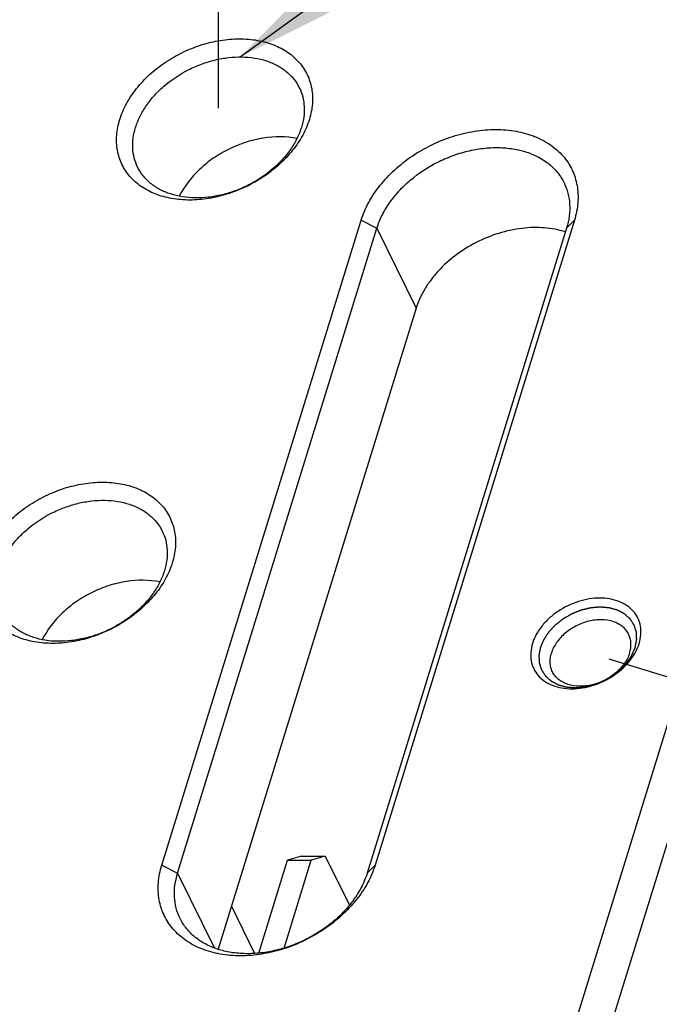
# Model space of a CAD drawing. Header units: millimetres. Extents: x 0 to 420, y 0 to 297.
# Tile 30 of 54: x 118 to 135, y 92 to 118. Entities that reach past the tile are written whole.
import ezdxf

# ---------------------------------------------------------------- set-up
doc = ezdxf.new("R2010")
doc.units = ezdxf.units.MM
doc.header["$LTSCALE"] = 23.1
doc.header["$PDMODE"] = 3
doc.header["$PDSIZE"] = 8
doc.layers.get('0').update_dxf_attribs({"linetype": 'CONTINUOUS'})
doc.layers.get('Defpoints').update_dxf_attribs({"linetype": 'CONTINUOUS'})
doc.layers.add('00_COMPONENTS', color=7, linetype='CONTINUOUS')
doc.layers.add('51__DRAFT_DIMS', color=7, linetype='CONTINUOUS')
doc.styles.get("Standard").update_dxf_attribs({"font": 'simfang.ttf'})
doc.dimstyles.new('DIMSTYLE_1', dxfattribs={"dimtxt": 4, "dimasz": 3, "dimexe": 2.5, "dimexo": 0.5, "dimgap": 1, "dimtad": 1, "dimlfac": 1.5, "dimdsep": 46, "dimtxsty": 'STANDARD', "dimblk": '_FILLED', "dimblk1": '_FILLED', "dimblk2": '_FILLED', "dimcen": 0.09, "dimclrt": 7, "dimazin": 2, "dimtp": 0.3, "dimtm": 0.3, "dimtfac": 1, "dimtofl": 0, "dimtmove": 0, "dimatfit": 3, "dimldrblk": '_FILLED', "dimfxl": 1, "dimtolj": 1, "dimarcsym": 0})
doc.dimstyles.new('DIMSTYLE_3', dxfattribs={"dimtxt": 4, "dimasz": 3, "dimexe": 2.5, "dimexo": 0.5, "dimgap": 1, "dimtad": 1, "dimlfac": 1.5, "dimdsep": 46, "dimtxsty": 'STANDARD', "dimblk": '_FILLED', "dimblk1": '_FILLED', "dimblk2": '_FILLED', "dimcen": 0.09, "dimclrt": 7, "dimazin": 2, "dimtp": 0.2, "dimtm": 0.2, "dimtfac": 1, "dimtofl": 0, "dimtmove": 0, "dimatfit": 3, "dimldrblk": '_FILLED', "dimfxl": 1, "dimtolj": 1, "dimarcsym": 0})
doc.dimstyles.get("Standard").update_dxf_attribs({"dimtxt": 3, "dimasz": 3, "dimexe": 2.5, "dimexo": 0.5, "dimtad": 1, "dimdsep": 46, "dimtxsty": 'STANDARD', "dimblk": '_FILLED', "dimblk1": '_FILLED', "dimblk2": '_FILLED', "dimcen": 0.09, "dimclrt": 3, "dimazin": 2, "dimtol": 1, "dimtp": 0.01, "dimtm": 0.01, "dimtfac": 1, "dimtofl": 0, "dimtmove": 0, "dimatfit": 3, "dimldrblk": '_FILLED', "dimfxl": 1, "dimtolj": 1, "dimarcsym": 0})

# ---------------------------------------------------------------- blocks, each defined once
blk = doc.blocks.new('_FILLED')
at = {"color": 0, "linetype": 'ByBlock'}
blk.add_solid([(0, 0), (-1, 0.1667), (-1, -0.1667)], dxfattribs=at)
blk = doc.blocks.new('*D10')
at = {"layer": '51__DRAFT_DIMS', "color": 0, "lineweight": -2}
for p, q in [((66.688, 115.57), (66.688, 138.104)), ((137.303, 115.57), (137.303, 138.104)), ((69.688, 135.604), (134.303, 135.604))]:
    blk.add_line(p, q, dxfattribs=at)
at = {"layer": 'Defpoints', "color": 0}
for p in [(137.303, 135.604), (66.688, 115.07), (137.303, 115.07)]:
    blk.add_point(p, dxfattribs=at)
at = {"layer": '51__DRAFT_DIMS', "color": 0, "linetype": 'ByBlock', "lineweight": -2, "xscale": 3, "yscale": 3, "zscale": 3, "rotation": 180}
blk.add_blockref('_FILLED', (66.688, 135.604), dxfattribs=at)
at = {"layer": '51__DRAFT_DIMS', "color": 0, "linetype": 'ByBlock', "lineweight": -2, "xscale": 3, "yscale": 3, "zscale": 3}
blk.add_blockref('_FILLED', (137.303, 135.604), dxfattribs=at)
at = {"layer": '51__DRAFT_DIMS', "color": 7, "insert": (101.996, 141.937), "char_height": 4, "attachment_point": 2, "line_spacing_factor": 0.9}
blk.add_mtext('\\A1;115{}{{\\H0.7x;}{}}', dxfattribs=at)
blk = doc.blocks.new('*D11')
at = {"layer": '51__DRAFT_DIMS', "color": 0, "lineweight": -2}
for p, q in [((80.484, 115.611), (80.484, 130.104)), ((123.467, 115.611), (123.467, 130.104)), ((83.484, 127.604), (120.467, 127.604))]:
    blk.add_line(p, q, dxfattribs=at)
at = {"layer": 'Defpoints', "color": 0}
for p in [(123.467, 127.604), (80.484, 115.111), (123.467, 115.111)]:
    blk.add_point(p, dxfattribs=at)
at = {"layer": '51__DRAFT_DIMS', "color": 0, "linetype": 'ByBlock', "lineweight": -2, "xscale": 3, "yscale": 3, "zscale": 3, "rotation": 180}
blk.add_blockref('_FILLED', (80.484, 127.604), dxfattribs=at)
at = {"layer": '51__DRAFT_DIMS', "color": 0, "linetype": 'ByBlock', "lineweight": -2, "xscale": 3, "yscale": 3, "zscale": 3}
blk.add_blockref('_FILLED', (123.467, 127.604), dxfattribs=at)
at = {"layer": '51__DRAFT_DIMS', "color": 7, "insert": (101.975, 133.937), "char_height": 4, "attachment_point": 2, "line_spacing_factor": 0.9}
blk.add_mtext('\\A1;70{}{{\\H0.7x;}{}}', dxfattribs=at)
blk = doc.blocks.new('*D14')
at = {"layer": '51__DRAFT_DIMS', "color": 0, "lineweight": -2}
for p, q in [((137.781, 114.922), (157.439, 108.847)), ((154.165, 106.719), (151.74, 98.874)), ((133.585, 101.345), (153.243, 95.27))]:
    blk.add_line(p, q, dxfattribs=at)
at = {"layer": 'Defpoints', "color": 0}
for p in [(137.303, 115.07), (133.107, 101.492), (150.855, 96.008)]:
    blk.add_point(p, dxfattribs=at)
at = {"layer": '51__DRAFT_DIMS', "color": 0, "linetype": 'ByBlock', "lineweight": -2, "xscale": 3, "yscale": 3, "zscale": 3}
for p, rotation in [((155.051, 109.585), 72.82762856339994), ((150.855, 96.008), 252.8276285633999)]:
    blk.add_blockref('_FILLED', p, dxfattribs=dict(at, rotation=rotation))
at = {"layer": '51__DRAFT_DIMS', "color": 7, "insert": (146.902, 104.666), "char_height": 4, "attachment_point": 2, "rotation": 72.8276, "line_spacing_factor": 0.9}
blk.add_mtext('\\A1;26{}{{\\H0.7x;}{}}', dxfattribs=at)

msp = doc.modelspace()

# ---------------------------------------------------------------- linework, layer by layer
at = {"layer": '00_COMPONENTS', "color": 7}
for p, q in [((126.2588, 71.0329), (140.348, 116.6256)), ((127.0762, 70.6185), (141.1654, 116.2111)), ((121.9993, 95.9964), (127.1634, 112.7074)), ((127.1634, 112.7074), (127.5721, 112.5002)), ((132.6898, 112.7074), (127.5257, 95.9964)), ((132.6898, 112.7074), (132.4844, 112.5002)), ((122.408, 95.7892), (127.5721, 112.5002)), ((132.4844, 112.5002), (127.3204, 95.7892)), ((127.5721, 112.5002), (128.5889, 110.4282)), ((128.5889, 110.4282), (123.4548, 93.8141)), ((125.6192, 96.2289), (125.2545, 96.1211)), ((125.6192, 96.2289), (126.2332, 96.2289)), ((126.2332, 96.2289), (125.8685, 96.1211)), ((126.2332, 96.2289), (126.8582, 94.9554)), ((121.9993, 95.9964), (122.408, 95.7892)), ((124.5109, 93.715), (125.2545, 96.1211)), ((125.1656, 93.8465), (125.8685, 96.1211)), ((125.2545, 96.1211), (125.8685, 96.1211)), ((127.5257, 95.9964), (127.3204, 95.7892)), ((122.408, 95.7892), (123.3612, 93.8469)), ((123.7999, 94.931), (124.401, 93.7062))]:
    msp.add_line(p, q, dxfattribs=at)
for points, knots in [([(120.9088, 115.3185), (120.9524, 115.4595), (121.0742, 115.7412), (121.3375, 116.1325), (121.6772, 116.4924), (122.0803, 116.8075), (122.5317, 117.0663), (123.0145, 117.2591), (123.5108, 117.3788), (124.0021, 117.4207), (124.4704, 117.3828), (124.8981, 117.266), (125.212, 117.1027), (125.4238, 116.9373), (125.5607, 116.7991), (125.6765, 116.6464), (125.7698, 116.4808), (125.8397, 116.3039), (125.8856, 116.1175), (125.907, 115.9235), (125.9027, 115.6536), (125.862, 115.4507), (125.8212, 115.3185)], [0, 0, 0, 0, 0.0610728, 0.1260045, 0.1942856, 0.2649997, 0.336966, 0.4088767, 0.4794293, 0.5474599, 0.6120808, 0.672823, 0.7297742, 0.7570858, 0.7837831, 0.8100557, 0.836119, 0.8622016, 0.888531, 0.915319, 0.9427499, 1, 1, 1, 1]), ([(121.3175, 115.1113), (121.3482, 115.2107), (121.4292, 115.4093), (121.5984, 115.6914), (121.8142, 115.9587), (122.1598, 116.2896), (122.5705, 116.5601), (123.02, 116.7571), (123.3698, 116.8645), (123.7221, 116.9282), (124.0683, 116.9465), (124.3999, 116.9189), (124.7086, 116.8458), (124.9869, 116.7287), (125.2275, 116.57), (125.4239, 116.3734), (125.522, 116.2195), (125.5614, 116.1392)], [0, 0, 0, 0, 0.0589808, 0.1210358, 0.1859281, 0.2531829, 0.391813, 0.4618181, 0.5310856, 0.5988232, 0.6643434, 0.7271225, 0.78686, 0.8435376, 0.8974662, 0.9493015, 1, 1, 1, 1]), ([(125.5614, 116.1392), (125.5984, 116.0639), (125.6573, 115.9034), (125.6954, 115.6464), (125.6834, 115.378), (125.6432, 115.2), (125.6158, 115.1113)], [0, 0, 0, 0, 0.2390843, 0.4829163, 0.7355752, 1, 1, 1, 1]), ([(125.8212, 115.3185), (125.7776, 115.1775), (125.6558, 114.8958), (125.3924, 114.5045), (125.0528, 114.1446), (124.6497, 113.8295), (124.1983, 113.5707), (123.7155, 113.3778), (123.2192, 113.2582), (122.7278, 113.2163), (122.2596, 113.2542), (121.8319, 113.371), (121.518, 113.5342), (121.3062, 113.6997), (121.1693, 113.8379), (121.0535, 113.9905), (120.9602, 114.1562), (120.8903, 114.3331), (120.8444, 114.5195), (120.823, 114.7135), (120.8273, 114.9834), (120.868, 115.1863), (120.9088, 115.3185)], [0, 0, 0, 0, 0.0610728, 0.1260045, 0.1942856, 0.2649997, 0.336966, 0.4088767, 0.4794293, 0.5474599, 0.6120808, 0.672823, 0.7297742, 0.7570858, 0.7837831, 0.8100557, 0.836119, 0.8622016, 0.888531, 0.915319, 0.9427499, 1, 1, 1, 1]), ([(121.372, 114.0834), (121.335, 114.1587), (121.2761, 114.3192), (121.2379, 114.5762), (121.25, 114.8446), (121.2901, 115.0226), (121.3175, 115.1113)], [0, 0, 0, 0, 0.2390843, 0.4829163, 0.7355752, 1, 1, 1, 1]), ([(125.6158, 115.1113), (125.5851, 115.0119), (125.5041, 114.8132), (125.3349, 114.5312), (125.1192, 114.2639), (124.7735, 113.933), (124.3628, 113.6625), (123.9133, 113.4655), (123.5635, 113.3581), (123.2112, 113.2944), (122.865, 113.2761), (122.5335, 113.3037), (122.2247, 113.3768), (121.9465, 113.4939), (121.7058, 113.6526), (121.5094, 113.8492), (121.4114, 114.0031), (121.372, 114.0834)], [0, 0, 0, 0, 0.0589808, 0.1210358, 0.1859281, 0.2531829, 0.391813, 0.4618181, 0.5310856, 0.5988232, 0.6643434, 0.7271225, 0.78686, 0.8435376, 0.8974662, 0.9493015, 1, 1, 1, 1]), ([(125.4999, 114.8237), (125.2166, 114.8804), (124.8403, 114.8782), (124.4051, 114.7925), (124.1033, 114.7088), (123.7368, 114.5609), (123.3955, 114.3614), (123.1447, 114.174), (122.8106, 113.8822), (122.5786, 113.5859), (122.4501, 113.3271)], [0, 0, 0, 0, 0.2400956, 0.3039834, 0.3688144, 0.4999998, 0.6311853, 0.6960163, 0.7599042, 1, 1, 1, 1]), ([(127.1634, 112.7074), (127.2124, 112.866), (127.3494, 113.1829), (127.6457, 113.6232), (128.0279, 114.028), (128.4813, 114.3825), (128.9891, 114.6737), (129.5323, 114.8906), (130.0906, 115.0253), (130.6434, 115.0724), (131.1702, 115.0298), (131.6513, 114.8983), (132.0044, 114.7147), (132.2427, 114.5286), (132.3968, 114.3731), (132.527, 114.2013), (132.632, 114.015), (132.7106, 113.816), (132.7623, 113.6063), (132.7863, 113.388), (132.7815, 113.0844), (132.7357, 112.8561), (132.6898, 112.7074)], [0, 0, 0, 0, 0.0610728, 0.1260045, 0.1942856, 0.2649997, 0.336966, 0.4088767, 0.4794293, 0.5474599, 0.6120808, 0.672823, 0.7297742, 0.7570858, 0.7837831, 0.8100557, 0.836119, 0.8622016, 0.888531, 0.915319, 0.9427499, 1, 1, 1, 1]), ([(127.5721, 112.5002), (127.6072, 112.6138), (127.6998, 112.8408), (127.8931, 113.1632), (128.1397, 113.4687), (128.5347, 113.8468), (129.0041, 114.156), (129.5178, 114.3811), (129.9176, 114.5039), (130.3202, 114.5766), (130.7159, 114.5976), (131.0948, 114.566), (131.4476, 114.4825), (131.7657, 114.3487), (132.0407, 114.1673), (132.2651, 113.9426), (132.3772, 113.7667), (132.4222, 113.675)], [0, 0, 0, 0, 0.0589808, 0.1210358, 0.1859281, 0.2531829, 0.391813, 0.4618181, 0.5310856, 0.5988232, 0.6643434, 0.7271225, 0.78686, 0.8435376, 0.8974662, 0.9493015, 1, 1, 1, 1]), ([(132.4222, 113.675), (132.4645, 113.5889), (132.5318, 113.4055), (132.5754, 113.1117), (132.5616, 112.805), (132.5158, 112.6016), (132.4844, 112.5002)], [0, 0, 0, 0, 0.2390843, 0.4829163, 0.7355752, 1, 1, 1, 1]), ([(132.4546, 112.4034), (132.2809, 112.4593), (132.0036, 112.5108), (131.6253, 112.5212), (131.2246, 112.4923), (130.7183, 112.3823), (130.1364, 112.1448), (129.6041, 111.8133), (129.2211, 111.4689), (128.9668, 111.1629), (128.7584, 110.8528), (128.642, 110.6), (128.5889, 110.4282)], [0, 0, 0, 0, 0.1154051, 0.176379, 0.2392189, 0.369116, 0.5022027, 0.6349504, 0.7638806, 0.8260473, 0.8862566, 1, 1, 1, 1]), ([(117.3585, 103.8297), (117.4021, 103.9707), (117.5239, 104.2524), (117.7872, 104.6437), (118.1269, 105.0036), (118.53, 105.3187), (118.9814, 105.5775), (119.4642, 105.7704), (119.9605, 105.89), (120.4518, 105.9319), (120.9201, 105.894), (121.3478, 105.7772), (121.6617, 105.614), (121.8735, 105.4485), (122.0104, 105.3103), (122.1261, 105.1576), (122.2195, 104.992), (122.2894, 104.8151), (122.3353, 104.6287), (122.3567, 104.4347), (122.3524, 104.1648), (122.3117, 103.9619), (122.2708, 103.8297)], [0, 0, 0, 0, 0.0610728, 0.1260045, 0.1942856, 0.2649997, 0.336966, 0.4088767, 0.4794293, 0.5474599, 0.6120808, 0.672823, 0.7297742, 0.7570858, 0.7837831, 0.8100557, 0.836119, 0.8622016, 0.888531, 0.915319, 0.9427499, 1, 1, 1, 1]), ([(117.7672, 103.6225), (117.7979, 103.7219), (117.8789, 103.9205), (118.0481, 104.2026), (118.2639, 104.4699), (118.6095, 104.8008), (119.0202, 105.0713), (119.4697, 105.2683), (119.8195, 105.3757), (120.1718, 105.4394), (120.518, 105.4577), (120.8496, 105.4301), (121.1583, 105.357), (121.4366, 105.2399), (121.6772, 105.0812), (121.8736, 104.8846), (121.9717, 104.7307), (122.0111, 104.6504)], [0, 0, 0, 0, 0.0589808, 0.1210358, 0.1859281, 0.2531829, 0.391813, 0.4618181, 0.5310856, 0.5988232, 0.6643434, 0.7271225, 0.78686, 0.8435376, 0.8974662, 0.9493015, 1, 1, 1, 1]), ([(122.0111, 104.6504), (122.048, 104.5751), (122.107, 104.4146), (122.1451, 104.1576), (122.1331, 103.8892), (122.0929, 103.7112), (122.0655, 103.6225)], [0, 0, 0, 0, 0.2390843, 0.4829163, 0.7355752, 1, 1, 1, 1]), ([(122.2708, 103.8297), (122.2273, 103.6887), (122.1055, 103.407), (121.8421, 103.0157), (121.5024, 102.6558), (121.0994, 102.3407), (120.648, 102.0819), (120.1652, 101.889), (119.6689, 101.7694), (119.1775, 101.7275), (118.7093, 101.7654), (118.2816, 101.8822), (117.9677, 102.0454), (117.7559, 102.2109), (117.6189, 102.3491), (117.5032, 102.5017), (117.4099, 102.6674), (117.34, 102.8443), (117.2941, 103.0307), (117.2727, 103.2247), (117.277, 103.4946), (117.3177, 103.6975), (117.3585, 103.8297)], [0, 0, 0, 0, 0.0610728, 0.1260045, 0.1942856, 0.2649997, 0.336966, 0.4088767, 0.4794293, 0.5474599, 0.6120808, 0.672823, 0.7297742, 0.7570858, 0.7837831, 0.8100557, 0.836119, 0.8622016, 0.888531, 0.915319, 0.9427499, 1, 1, 1, 1]), ([(122.0655, 103.6225), (122.0348, 103.5231), (121.9538, 103.3244), (121.7846, 103.0424), (121.5689, 102.7751), (121.2232, 102.4442), (120.8125, 102.1737), (120.363, 101.9767), (120.0132, 101.8693), (119.6609, 101.8056), (119.3147, 101.7873), (118.9832, 101.8149), (118.6744, 101.888), (118.3961, 102.0051), (118.1555, 102.1638), (117.9591, 102.3604), (117.861, 102.5143), (117.8217, 102.5946)], [0, 0, 0, 0, 0.0589808, 0.1210358, 0.1859281, 0.2531829, 0.391813, 0.4618181, 0.5310856, 0.5988232, 0.6643434, 0.7271225, 0.78686, 0.8435376, 0.8974662, 0.9493015, 1, 1, 1, 1]), ([(121.9496, 103.3349), (121.6663, 103.3916), (121.29, 103.3894), (120.8548, 103.3037), (120.553, 103.22), (120.1864, 103.0721), (119.8452, 102.8726), (119.5943, 102.6852), (119.2603, 102.3934), (119.0283, 102.0971), (118.8998, 101.8383)], [0, 0, 0, 0, 0.2400956, 0.3039834, 0.3688144, 0.4999998, 0.6311853, 0.6960163, 0.7599042, 1, 1, 1, 1]), ([(134.3667, 101.7408), (134.3897, 101.8152), (134.4198, 101.9651), (134.4104, 102.1896), (134.3446, 102.3978), (134.2246, 102.5798), (134.0563, 102.7278), (133.8475, 102.8363), (133.6069, 102.902), (133.3435, 102.9233), (133.0671, 102.8997), (132.6933, 102.8096), (132.3391, 102.6383), (132.0358, 102.4012), (131.8446, 102.1987), (131.6965, 101.9786), (131.628, 101.8201), (131.6035, 101.7408)], [0, 0, 0, 0, 0.0572968, 0.1114527, 0.1637888, 0.2160482, 0.2699927, 0.3269903, 0.3877821, 0.4524557, 0.5205418, 0.5911519, 0.7347841, 0.8055559, 0.8738927, 0.9388775, 1, 1, 1, 1]), ([(134.264, 101.6372), (134.2673, 101.6541), (134.2722, 101.6795), (134.2788, 101.7133), (134.2837, 101.7387), (134.2878, 101.7598), (134.291, 101.7767), (134.2935, 101.7894), (134.2959, 101.8021), (134.298, 101.8126), (134.2996, 101.8211), (134.3007, 101.8264), (134.3015, 101.8306), (134.3021, 101.8337), (134.3026, 101.8364), (134.303, 101.8382), (134.3031, 101.8393), (134.3034, 101.8401), (134.3033, 101.8408), (134.3032, 101.8419), (134.3031, 101.8436), (134.303, 101.8462), (134.3029, 101.8492), (134.3027, 101.8533), (134.3025, 101.8584), (134.3021, 101.8665), (134.3016, 101.8767), (134.3011, 101.8889), (134.3005, 101.9011), (134.2998, 101.9173), (134.2988, 101.9377), (134.2979, 101.958), (134.2971, 101.9742), (134.2966, 101.9864), (134.296, 101.9986), (134.2956, 102.0088), (134.2952, 102.0169), (134.2949, 102.022), (134.2948, 102.0261), (134.2946, 102.0291), (134.2945, 102.0317), (134.2944, 102.0335), (134.2944, 102.0345), (134.2944, 102.0352), (134.2941, 102.0359), (134.2938, 102.0369), (134.2933, 102.0385), (134.2926, 102.0409), (134.2917, 102.0437), (134.2905, 102.0474), (134.289, 102.0521), (134.2866, 102.0596), (134.2837, 102.069), (134.2801, 102.0802), (134.2766, 102.0915), (134.2718, 102.1065), (134.2659, 102.1252), (134.26, 102.144), (134.2552, 102.159), (134.2517, 102.1702), (134.2481, 102.1815), (134.2451, 102.1908), (134.2428, 102.1983), (134.2413, 102.203), (134.2401, 102.2068), (134.2392, 102.2096), (134.2385, 102.2119), (134.238, 102.2136), (134.2376, 102.2145), (134.2375, 102.2152), (134.237, 102.2158), (134.2365, 102.2167), (134.2355, 102.2181), (134.2342, 102.2202), (134.2325, 102.2227), (134.2303, 102.2261), (134.2276, 102.2303), (134.2232, 102.2369), (134.2178, 102.2453), (134.2112, 102.2553), (134.2047, 102.2654), (134.1959, 102.2788), (134.185, 102.2955), (134.1741, 102.3122), (134.1653, 102.3256), (134.1588, 102.3356), (134.1522, 102.3456), (134.1467, 102.354), (134.1424, 102.3607), (134.1396, 102.3649), (134.1375, 102.3682), (134.1358, 102.3707), (134.1344, 102.3728), (134.1335, 102.3743), (134.1329, 102.3751), (134.1326, 102.3758), (134.132, 102.3762), (134.1312, 102.3769), (134.1299, 102.3781), (134.128, 102.3798), (134.1257, 102.3818), (134.1227, 102.3845), (134.1189, 102.3879), (134.1129, 102.3933), (134.1053, 102.4), (134.0962, 102.4081), (134.0872, 102.4162), (134.0751, 102.427), (134.0599, 102.4404), (134.0448, 102.4539), (134.0327, 102.4647), (134.0236, 102.4728), (134.0145, 102.4809), (134.007, 102.4876), (134.0009, 102.493), (133.9971, 102.4964), (133.9941, 102.4991), (133.9919, 102.5011), (133.99, 102.5028), (133.9886, 102.504), (133.9879, 102.5046), (133.9874, 102.5052), (133.9866, 102.5055), (133.9857, 102.506), (133.984, 102.5069), (133.9816, 102.5081), (133.9788, 102.5096), (133.975, 102.5117), (133.9703, 102.5142), (133.9627, 102.5182), (133.9533, 102.5232), (133.9419, 102.5292), (133.9306, 102.5352), (133.9155, 102.5433), (133.8966, 102.5533), (133.8777, 102.5633), (133.8626, 102.5714), (133.8512, 102.5774), (133.8399, 102.5834), (133.8304, 102.5884), (133.8229, 102.5924), (133.8181, 102.5949), (133.8144, 102.5969), (133.8115, 102.5984), (133.8092, 102.5997), (133.8075, 102.6006), (133.8065, 102.6011), (133.8059, 102.6015), (133.805, 102.6017), (133.8039, 102.602), (133.802, 102.6025), (133.7993, 102.6033), (133.796, 102.6043), (133.7916, 102.6055), (133.7861, 102.607), (133.7773, 102.6095), (133.7663, 102.6126), (133.7532, 102.6164), (133.74, 102.6201), (133.7224, 102.625), (133.7005, 102.6313), (133.6785, 102.6375), (133.6609, 102.6424), (133.6478, 102.6462), (133.6346, 102.6499), (133.6236, 102.653), (133.6148, 102.6555), (133.6093, 102.657), (133.6049, 102.6583), (133.6016, 102.6592), (133.5989, 102.66), (133.597, 102.6605), (133.5959, 102.6608), (133.5951, 102.6611), (133.5941, 102.6611), (133.5929, 102.6612), (133.5907, 102.6614), (133.5877, 102.6617), (133.584, 102.662), (133.5791, 102.6624), (133.5729, 102.663), (133.5631, 102.6638), (133.5507, 102.6649), (133.536, 102.6662), (133.5212, 102.6675), (133.5015, 102.6692), (133.4769, 102.6714), (133.4523, 102.6735), (133.4326, 102.6752), (133.4178, 102.6765), (133.403, 102.6778), (133.3907, 102.6789), (133.3808, 102.6797), (133.3747, 102.6803), (133.3698, 102.6807), (133.3661, 102.681), (133.363, 102.6813), (133.3608, 102.6815), (133.3596, 102.6816), (133.3587, 102.6817), (133.3577, 102.6816), (133.3565, 102.6815), (133.3542, 102.6813), (133.351, 102.681), (133.3472, 102.6807), (133.3421, 102.6803), (133.3357, 102.6798), (133.3256, 102.679), (133.3128, 102.6779), (133.2975, 102.6767), (133.2822, 102.6754), (133.2618, 102.6738), (133.2363, 102.6717), (133.2109, 102.6696), (133.1905, 102.668), (133.1752, 102.6667), (133.1599, 102.6655), (133.1471, 102.6645), (133.1369, 102.6636), (133.1306, 102.6631), (133.1255, 102.6627), (133.1217, 102.6624), (133.1185, 102.6621), (133.1162, 102.662), (133.115, 102.6618), (133.114, 102.6618), (133.113, 102.6615), (133.1117, 102.6612), (133.1095, 102.6607), (133.1063, 102.6599), (133.1024, 102.659), (133.0972, 102.6578), (133.0908, 102.6562), (133.0805, 102.6538), (133.0676, 102.6507), (133.0521, 102.647), (133.0366, 102.6434), (133.016, 102.6384), (132.9902, 102.6323), (132.9644, 102.6262), (132.9437, 102.6213), (132.9283, 102.6176), (132.9128, 102.6139), (132.8999, 102.6108), (132.8896, 102.6084), (132.8831, 102.6068), (132.878, 102.6056), (132.8741, 102.6047), (132.8709, 102.6039), (132.8686, 102.6034), (132.8673, 102.6031), (132.8663, 102.6029), (132.8654, 102.6025), (132.8641, 102.602), (132.862, 102.6011), (132.8588, 102.5999), (132.855, 102.5984), (132.85, 102.5964), (132.8437, 102.5939), (132.8337, 102.5899), (132.8211, 102.5849), (132.806, 102.5789), (132.791, 102.5729), (132.7709, 102.565), (132.7458, 102.555), (132.7206, 102.545), (132.7005, 102.5371), (132.6855, 102.5311), (132.6704, 102.5251), (132.6578, 102.5201), (132.6478, 102.5161), (132.6415, 102.5136), (132.6365, 102.5116), (132.6327, 102.5101), (132.6295, 102.5089), (132.6273, 102.508), (132.6261, 102.5075), (132.6251, 102.5072), (132.6243, 102.5066), (132.6231, 102.506), (132.621, 102.5048), (132.618, 102.5031), (132.6144, 102.501), (132.6096, 102.4983), (132.6036, 102.4948), (132.5941, 102.4894), (132.5821, 102.4825), (132.5678, 102.4743), (132.5535, 102.4661), (132.5344, 102.4551), (132.5105, 102.4415), (132.4866, 102.4278), (132.4675, 102.4168), (132.4531, 102.4086), (132.4388, 102.4004), (132.4268, 102.3935), (132.4173, 102.3881), (132.4113, 102.3846), (132.4065, 102.3819), (132.4029, 102.3799), (132.4, 102.3781), (132.3979, 102.377), (132.3967, 102.3763), (132.3957, 102.3758), (132.395, 102.3751), (132.3939, 102.3743), (132.3921, 102.3729), (132.3895, 102.3708), (132.3864, 102.3684), (132.3822, 102.3651), (132.3769, 102.361), (132.3686, 102.3544), (132.3581, 102.3462), (132.3456, 102.3364), (132.333, 102.3265), (132.3163, 102.3134), (132.2954, 102.297), (132.2744, 102.2806), (132.2577, 102.2675), (132.2452, 102.2576), (132.2326, 102.2478), (132.2222, 102.2396), (132.2138, 102.233), (132.2086, 102.2289), (132.2044, 102.2256), (132.2012, 102.2232), (132.1986, 102.2211), (132.1968, 102.2197), (132.1958, 102.2188), (132.1949, 102.2183), (132.1943, 102.2175), (132.1934, 102.2166), (132.1919, 102.215), (132.1897, 102.2126), (132.1871, 102.2098), (132.1835, 102.2061), (132.1791, 102.2014), (132.1721, 102.1939), (132.1633, 102.1846), (132.1528, 102.1733), (132.1422, 102.1621), (132.1282, 102.1471), (132.1106, 102.1284), (132.093, 102.1097), (132.0789, 102.0947), (132.0684, 102.0835), (132.0578, 102.0723), (132.049, 102.0629), (132.042, 102.0554), (132.0376, 102.0508), (132.0341, 102.047), (132.0315, 102.0442), (132.0293, 102.0419), (132.0277, 102.0402), (132.0269, 102.0393), (132.0261, 102.0386), (132.0257, 102.0378), (132.025, 102.0368), (132.0238, 102.035), (132.0221, 102.0325), (132.0201, 102.0295), (132.0174, 102.0254), (132.014, 102.0203), (132.0085, 102.0122), (132.0018, 102.002), (131.9936, 101.9899), (131.9855, 101.9777), (131.9746, 101.9614), (131.961, 101.9411), (131.9475, 101.9208), (131.9366, 101.9046), (131.9285, 101.8924), (131.9203, 101.8802), (131.9135, 101.8701), (131.9081, 101.8619), (131.9047, 101.8569), (131.902, 101.8528), (131.8999, 101.8498), (131.8983, 101.8472), (131.8971, 101.8454), (131.8964, 101.8444), (131.8958, 101.8437), (131.8955, 101.8429), (131.8951, 101.8418), (131.8943, 101.8399), (131.8931, 101.8372), (131.8917, 101.834), (131.8899, 101.8297), (131.8876, 101.8243), (131.884, 101.8157), (131.8794, 101.805), (131.8739, 101.7921), (131.8684, 101.7792), (131.861, 101.7619), (131.8519, 101.7404), (131.8409, 101.7146), (131.8262, 101.6802), (131.8152, 101.6544), (131.8079, 101.6372)], [0, 0, 0, 0, 0.015625, 0.0234375, 0.03125, 0.0390625, 0.0429688, 0.046875, 0.0507812, 0.0546875, 0.0566406, 0.0585938, 0.0595703, 0.0605469, 0.0615234, 0.0620117, 0.0622559, 0.0625, 0.0627441, 0.0629883, 0.0634766, 0.0644531, 0.0654297, 0.0664062, 0.0683594, 0.0703125, 0.0742188, 0.078125, 0.0820312, 0.0859375, 0.09375, 0.1015625, 0.1054688, 0.109375, 0.1132812, 0.1171875, 0.1191406, 0.1210938, 0.1220703, 0.1230469, 0.1240234, 0.1245117, 0.1247559, 0.125, 0.1252441, 0.1254883, 0.1259766, 0.1269531, 0.1279297, 0.1289062, 0.1308594, 0.1328125, 0.1367188, 0.140625, 0.1445312, 0.1484375, 0.15625, 0.1640625, 0.1679688, 0.171875, 0.1757812, 0.1796875, 0.1816406, 0.1835938, 0.1845703, 0.1855469, 0.1865234, 0.1870117, 0.1872559, 0.1875, 0.1877441, 0.1879883, 0.1884766, 0.1894531, 0.1904297, 0.1914062, 0.1933594, 0.1953125, 0.1992188, 0.203125, 0.2070312, 0.2109375, 0.21875, 0.2265625, 0.2304688, 0.234375, 0.2382812, 0.2421875, 0.2441406, 0.2460938, 0.2470703, 0.2480469, 0.2490234, 0.2495117, 0.2497559, 0.25, 0.2502441, 0.2504883, 0.2509766, 0.2519531, 0.2529297, 0.2539062, 0.2558594, 0.2578125, 0.2617188, 0.265625, 0.2695312, 0.2734375, 0.28125, 0.2890625, 0.2929688, 0.296875, 0.3007812, 0.3046875, 0.3066406, 0.3085938, 0.3095703, 0.3105469, 0.3115234, 0.3120117, 0.3122559, 0.3125, 0.3127441, 0.3129883, 0.3134766, 0.3144531, 0.3154297, 0.3164062, 0.3183594, 0.3203125, 0.3242188, 0.328125, 0.3320312, 0.3359375, 0.34375, 0.3515625, 0.3554688, 0.359375, 0.3632812, 0.3671875, 0.3691406, 0.3710938, 0.3720703, 0.3730469, 0.3740234, 0.3745117, 0.3747559, 0.375, 0.3752441, 0.3754883, 0.3759766, 0.3769531, 0.3779297, 0.3789062, 0.3808594, 0.3828125, 0.3867188, 0.390625, 0.3945312, 0.3984375, 0.40625, 0.4140625, 0.4179688, 0.421875, 0.4257812, 0.4296875, 0.4316406, 0.4335938, 0.4345703, 0.4355469, 0.4365234, 0.4370117, 0.4372559, 0.4375, 0.4377441, 0.4379883, 0.4384766, 0.4394531, 0.4404297, 0.4414062, 0.4433594, 0.4453125, 0.4492188, 0.453125, 0.4570312, 0.4609375, 0.46875, 0.4765625, 0.4804688, 0.484375, 0.4882812, 0.4921875, 0.4941406, 0.4960938, 0.4970703, 0.4980469, 0.4990234, 0.4995117, 0.4997559, 0.5, 0.5002441, 0.5004883, 0.5009766, 0.5019531, 0.5029297, 0.5039062, 0.5058594, 0.5078125, 0.5117188, 0.515625, 0.5195312, 0.5234375, 0.53125, 0.5390625, 0.5429688, 0.546875, 0.5507812, 0.5546875, 0.5566406, 0.5585938, 0.5595703, 0.5605469, 0.5615234, 0.5620117, 0.5622559, 0.5625, 0.5627441, 0.5629883, 0.5634766, 0.5644531, 0.5654297, 0.5664062, 0.5683594, 0.5703125, 0.5742188, 0.578125, 0.5820312, 0.5859375, 0.59375, 0.6015625, 0.6054688, 0.609375, 0.6132812, 0.6171875, 0.6191406, 0.6210938, 0.6220703, 0.6230469, 0.6240234, 0.6245117, 0.6247559, 0.625, 0.6252441, 0.6254883, 0.6259766, 0.6269531, 0.6279297, 0.6289062, 0.6308594, 0.6328125, 0.6367188, 0.640625, 0.6445312, 0.6484375, 0.65625, 0.6640625, 0.6679688, 0.671875, 0.6757812, 0.6796875, 0.6816406, 0.6835938, 0.6845703, 0.6855469, 0.6865234, 0.6870117, 0.6872559, 0.6875, 0.6877441, 0.6879883, 0.6884766, 0.6894531, 0.6904297, 0.6914062, 0.6933594, 0.6953125, 0.6992188, 0.703125, 0.7070312, 0.7109375, 0.71875, 0.7265625, 0.7304688, 0.734375, 0.7382812, 0.7421875, 0.7441406, 0.7460938, 0.7470703, 0.7480469, 0.7490234, 0.7495117, 0.7497559, 0.75, 0.7502441, 0.7504883, 0.7509766, 0.7519531, 0.7529297, 0.7539062, 0.7558594, 0.7578125, 0.7617188, 0.765625, 0.7695312, 0.7734375, 0.78125, 0.7890625, 0.7929688, 0.796875, 0.8007812, 0.8046875, 0.8066406, 0.8085938, 0.8095703, 0.8105469, 0.8115234, 0.8120117, 0.8122559, 0.8125, 0.8127441, 0.8129883, 0.8134766, 0.8144531, 0.8154297, 0.8164062, 0.8183594, 0.8203125, 0.8242188, 0.828125, 0.8320312, 0.8359375, 0.84375, 0.8515625, 0.8554688, 0.859375, 0.8632812, 0.8671875, 0.8691406, 0.8710938, 0.8720703, 0.8730469, 0.8740234, 0.8745117, 0.8747559, 0.875, 0.8752441, 0.8754883, 0.8759766, 0.8769531, 0.8779297, 0.8789062, 0.8808594, 0.8828125, 0.8867188, 0.890625, 0.8945312, 0.8984375, 0.90625, 0.9140625, 0.9179688, 0.921875, 0.9257812, 0.9296875, 0.9316406, 0.9335938, 0.9345703, 0.9355469, 0.9365234, 0.9370117, 0.9372559, 0.9375, 0.9377441, 0.9379883, 0.9384766, 0.9394531, 0.9404297, 0.9414062, 0.9433594, 0.9453125, 0.9492188, 0.953125, 0.9570312, 0.9609375, 0.96875, 0.9765625, 0.984375, 1, 1, 1, 1]), ([(134.0946, 101.9768), (134.076, 102.0146), (134.0298, 102.0872), (133.9372, 102.1799), (133.8238, 102.2547), (133.6446, 102.3301), (133.4399, 102.36), (133.2276, 102.3487), (133.0043, 102.3084), (132.7328, 102.2069), (132.4911, 102.0477), (132.328, 101.8916), (132.1958, 101.7279), (132.1236, 101.588), (132.0939, 101.4922)], [0, 0, 0, 0, 0.0507461, 0.1026299, 0.156609, 0.2133398, 0.3356261, 0.4012077, 0.4690088, 0.6081778, 0.7469379, 0.8142557, 0.8792088, 1, 1, 1, 1]), ([(134.1203, 101.4922), (134.1332, 101.534), (134.1521, 101.6179), (134.1578, 101.7444), (134.1398, 101.8656), (134.112, 101.9413), (134.0946, 101.9768)], [0, 0, 0, 0, 0.264426, 0.5170839, 0.7609157, 1, 1, 1, 1]), ([(131.6035, 101.7408), (131.5805, 101.6665), (131.5504, 101.5166), (131.5598, 101.292), (131.6256, 101.0839), (131.7456, 100.9018), (131.9139, 100.7539), (132.1227, 100.6454), (132.3633, 100.5796), (132.6267, 100.5583), (132.9031, 100.5819), (133.2769, 100.672), (133.6311, 100.8433), (133.9344, 101.0805), (134.1255, 101.283), (134.2737, 101.5031), (134.3422, 101.6615), (134.3667, 101.7408)], [0, 0, 0, 0, 0.0572968, 0.1114527, 0.1637888, 0.2160482, 0.2699927, 0.3269903, 0.3877821, 0.4524557, 0.5205418, 0.5911519, 0.7347841, 0.8055559, 0.8738927, 0.9388775, 1, 1, 1, 1]), ([(131.8079, 101.6372), (131.8046, 101.6203), (131.7997, 101.595), (131.7931, 101.5611), (131.7882, 101.5358), (131.7841, 101.5147), (131.7808, 101.4978), (131.7784, 101.4851), (131.7759, 101.4724), (131.7739, 101.4618), (131.7722, 101.4534), (131.7712, 101.4481), (131.7704, 101.4439), (131.7698, 101.4407), (131.7693, 101.4381), (131.7689, 101.4362), (131.7687, 101.4352), (131.7685, 101.4343), (131.7686, 101.4336), (131.7686, 101.4326), (131.7687, 101.4308), (131.7688, 101.4283), (131.769, 101.4252), (131.7692, 101.4211), (131.7694, 101.4161), (131.7698, 101.4079), (131.7702, 101.3978), (131.7708, 101.3856), (131.7714, 101.3734), (131.7721, 101.3571), (131.773, 101.3368), (131.774, 101.3165), (131.7747, 101.3002), (131.7753, 101.288), (131.7758, 101.2758), (131.7763, 101.2656), (131.7767, 101.2575), (131.7769, 101.2524), (131.7771, 101.2484), (131.7772, 101.2453), (131.7774, 101.2428), (131.7774, 101.241), (131.7775, 101.24), (131.7775, 101.2392), (131.7778, 101.2385), (131.778, 101.2376), (131.7786, 101.2359), (131.7793, 101.2336), (131.7802, 101.2308), (131.7814, 101.227), (131.7829, 101.2223), (131.7852, 101.2148), (131.7882, 101.2055), (131.7917, 101.1942), (131.7953, 101.183), (131.8, 101.168), (131.806, 101.1492), (131.8119, 101.1305), (131.8166, 101.1155), (131.8202, 101.1042), (131.8238, 101.093), (131.8267, 101.0836), (131.8291, 101.0761), (131.8306, 101.0714), (131.8318, 101.0677), (131.8326, 101.0649), (131.8334, 101.0625), (131.8339, 101.0609), (131.8342, 101.06), (131.8344, 101.0592), (131.8349, 101.0586), (131.8354, 101.0578), (131.8363, 101.0563), (131.8377, 101.0542), (131.8393, 101.0517), (131.8415, 101.0484), (131.8443, 101.0442), (131.8486, 101.0375), (131.8541, 101.0291), (131.8607, 101.0191), (131.8672, 101.0091), (131.8759, 100.9957), (131.8869, 100.979), (131.8978, 100.9622), (131.9065, 100.9489), (131.9131, 100.9388), (131.9197, 100.9288), (131.9251, 100.9204), (131.9295, 100.9137), (131.9322, 100.9096), (131.9344, 100.9062), (131.936, 100.9037), (131.9374, 100.9016), (131.9384, 100.9002), (131.9389, 100.8993), (131.9393, 100.8987), (131.9399, 100.8982), (131.9406, 100.8975), (131.942, 100.8963), (131.9439, 100.8947), (131.9461, 100.8926), (131.9492, 100.8899), (131.9529, 100.8866), (131.959, 100.8812), (131.9666, 100.8744), (131.9756, 100.8664), (131.9847, 100.8583), (131.9968, 100.8475), (132.0119, 100.834), (132.0271, 100.8205), (132.0392, 100.8097), (132.0482, 100.8017), (132.0573, 100.7936), (132.0649, 100.7868), (132.0709, 100.7814), (132.0747, 100.7781), (132.0777, 100.7754), (132.08, 100.7734), (132.0819, 100.7717), (132.0832, 100.7705), (132.084, 100.7698), (132.0845, 100.7693), (132.0853, 100.7689), (132.0862, 100.7684), (132.0879, 100.7676), (132.0902, 100.7663), (132.0931, 100.7648), (132.0968, 100.7628), (132.1016, 100.7603), (132.1091, 100.7563), (132.1186, 100.7513), (132.1299, 100.7452), (132.1413, 100.7392), (132.1564, 100.7312), (132.1753, 100.7212), (132.1942, 100.7111), (132.2093, 100.7031), (132.2206, 100.6971), (132.232, 100.6911), (132.2414, 100.686), (132.249, 100.682), (132.2537, 100.6795), (132.2575, 100.6775), (132.2603, 100.676), (132.2627, 100.6747), (132.2644, 100.6739), (132.2653, 100.6734), (132.266, 100.6729), (132.2668, 100.6728), (132.2679, 100.6724), (132.2699, 100.6719), (132.2726, 100.6711), (132.2759, 100.6702), (132.2803, 100.669), (132.2858, 100.6674), (132.2946, 100.6649), (132.3055, 100.6618), (132.3187, 100.6581), (132.3319, 100.6544), (132.3495, 100.6494), (132.3714, 100.6432), (132.3934, 100.637), (132.4109, 100.632), (132.4241, 100.6283), (132.4373, 100.6246), (132.4483, 100.6215), (132.457, 100.619), (132.4625, 100.6174), (132.4669, 100.6162), (132.4702, 100.6153), (132.473, 100.6145), (132.4749, 100.6139), (132.476, 100.6136), (132.4768, 100.6133), (132.4777, 100.6133), (132.479, 100.6132), (132.4811, 100.613), (132.4842, 100.6127), (132.4879, 100.6124), (132.4928, 100.612), (132.499, 100.6115), (132.5088, 100.6106), (132.5211, 100.6095), (132.5359, 100.6082), (132.5507, 100.607), (132.5704, 100.6052), (132.595, 100.6031), (132.6196, 100.6009), (132.6393, 100.5992), (132.6541, 100.5979), (132.6689, 100.5967), (132.6812, 100.5956), (132.691, 100.5947), (132.6972, 100.5942), (132.7021, 100.5938), (132.7058, 100.5934), (132.7089, 100.5932), (132.711, 100.593), (132.7123, 100.5929), (132.7132, 100.5927), (132.7141, 100.5929), (132.7154, 100.593), (132.7176, 100.5932), (132.7208, 100.5934), (132.7246, 100.5937), (132.7297, 100.5941), (132.7361, 100.5947), (132.7463, 100.5955), (132.7591, 100.5965), (132.7743, 100.5978), (132.7896, 100.599), (132.81, 100.6007), (132.8355, 100.6027), (132.861, 100.6048), (132.8814, 100.6065), (132.8967, 100.6077), (132.912, 100.6089), (132.9247, 100.61), (132.9349, 100.6108), (132.9413, 100.6113), (132.9464, 100.6117), (132.9502, 100.6121), (132.9534, 100.6123), (132.9556, 100.6125), (132.9569, 100.6126), (132.9579, 100.6126), (132.9588, 100.6129), (132.9601, 100.6132), (132.9624, 100.6138), (132.9656, 100.6145), (132.9695, 100.6154), (132.9746, 100.6167), (132.9811, 100.6182), (132.9914, 100.6207), (133.0043, 100.6237), (133.0198, 100.6274), (133.0353, 100.6311), (133.0559, 100.636), (133.0817, 100.6421), (133.1075, 100.6483), (133.1281, 100.6532), (133.1436, 100.6569), (133.1591, 100.6605), (133.172, 100.6636), (133.1823, 100.6661), (133.1887, 100.6676), (133.1939, 100.6688), (133.1978, 100.6698), (133.201, 100.6705), (133.2033, 100.6711), (133.2045, 100.6714), (133.2055, 100.6716), (133.2065, 100.672), (133.2077, 100.6725), (133.2099, 100.6733), (133.2131, 100.6746), (133.2168, 100.6761), (133.2218, 100.6781), (133.2281, 100.6806), (133.2382, 100.6846), (133.2507, 100.6895), (133.2658, 100.6955), (133.2809, 100.7015), (133.301, 100.7095), (133.3261, 100.7194), (133.3512, 100.7294), (133.3713, 100.7374), (133.3864, 100.7434), (133.4015, 100.7493), (133.4141, 100.7543), (133.4241, 100.7583), (133.4304, 100.7608), (133.4354, 100.7628), (133.4392, 100.7643), (133.4423, 100.7656), (133.4445, 100.7664), (133.4458, 100.7669), (133.4467, 100.7673), (133.4476, 100.7678), (133.4488, 100.7685), (133.4509, 100.7697), (133.4539, 100.7714), (133.4575, 100.7735), (133.4622, 100.7762), (133.4682, 100.7796), (133.4778, 100.7851), (133.4897, 100.7919), (133.5041, 100.8001), (133.5184, 100.8084), (133.5375, 100.8193), (133.5614, 100.833), (133.5853, 100.8467), (133.6044, 100.8576), (133.6187, 100.8658), (133.6331, 100.8741), (133.645, 100.8809), (133.6546, 100.8864), (133.6606, 100.8898), (133.6653, 100.8925), (133.6689, 100.8946), (133.6719, 100.8963), (133.674, 100.8975), (133.6752, 100.8982), (133.6761, 100.8987), (133.6769, 100.8993), (133.6779, 100.9001), (133.6798, 100.9016), (133.6824, 100.9036), (133.6855, 100.9061), (133.6897, 100.9094), (133.6949, 100.9135), (133.7033, 100.92), (133.7137, 100.9282), (133.7263, 100.9381), (133.7388, 100.9479), (133.7556, 100.961), (133.7765, 100.9775), (133.7974, 100.9939), (133.8141, 101.007), (133.8267, 101.0168), (133.8392, 101.0267), (133.8497, 101.0349), (133.8581, 101.0414), (133.8633, 101.0455), (133.8675, 101.0488), (133.8706, 101.0513), (133.8732, 101.0533), (133.8751, 101.0548), (133.8761, 101.0556), (133.8769, 101.0562), (133.8776, 101.0569), (133.8784, 101.0578), (133.88, 101.0595), (133.8822, 101.0618), (133.8848, 101.0646), (133.8883, 101.0684), (133.8927, 101.073), (133.8998, 101.0805), (133.9085, 101.0899), (133.9191, 101.1011), (133.9296, 101.1123), (133.9437, 101.1273), (133.9613, 101.146), (133.9789, 101.1647), (133.9929, 101.1797), (134.0035, 101.1909), (134.014, 101.2022), (134.0228, 101.2115), (134.0299, 101.219), (134.0342, 101.2237), (134.0378, 101.2274), (134.0404, 101.2302), (134.0426, 101.2326), (134.0441, 101.2342), (134.045, 101.2352), (134.0457, 101.2358), (134.0462, 101.2366), (134.0469, 101.2376), (134.048, 101.2394), (134.0497, 101.2419), (134.0518, 101.245), (134.0545, 101.2491), (134.0579, 101.2541), (134.0633, 101.2622), (134.0701, 101.2724), (134.0783, 101.2846), (134.0864, 101.2968), (134.0973, 101.313), (134.1108, 101.3333), (134.1244, 101.3536), (134.1353, 101.3699), (134.1434, 101.3821), (134.1516, 101.3942), (134.1583, 101.4044), (134.1638, 101.4125), (134.1672, 101.4176), (134.1699, 101.4216), (134.1719, 101.4247), (134.1736, 101.4272), (134.1748, 101.429), (134.1755, 101.43), (134.176, 101.4308), (134.1763, 101.4316), (134.1768, 101.4327), (134.1776, 101.4345), (134.1787, 101.4372), (134.1801, 101.4405), (134.1819, 101.4448), (134.1842, 101.4501), (134.1879, 101.4587), (134.1925, 101.4695), (134.198, 101.4824), (134.2035, 101.4953), (134.2108, 101.5125), (134.22, 101.534), (134.231, 101.5598), (134.2457, 101.5942), (134.2567, 101.62), (134.264, 101.6372)], [0, 0, 0, 0, 0.015625, 0.0234375, 0.03125, 0.0390625, 0.0429688, 0.046875, 0.0507812, 0.0546875, 0.0566406, 0.0585938, 0.0595703, 0.0605469, 0.0615234, 0.0620117, 0.0622559, 0.0625, 0.0627441, 0.0629883, 0.0634766, 0.0644531, 0.0654297, 0.0664062, 0.0683594, 0.0703125, 0.0742188, 0.078125, 0.0820312, 0.0859375, 0.09375, 0.1015625, 0.1054688, 0.109375, 0.1132812, 0.1171875, 0.1191406, 0.1210938, 0.1220703, 0.1230469, 0.1240234, 0.1245117, 0.1247559, 0.125, 0.1252441, 0.1254883, 0.1259766, 0.1269531, 0.1279297, 0.1289062, 0.1308594, 0.1328125, 0.1367188, 0.140625, 0.1445312, 0.1484375, 0.15625, 0.1640625, 0.1679688, 0.171875, 0.1757812, 0.1796875, 0.1816406, 0.1835938, 0.1845703, 0.1855469, 0.1865234, 0.1870117, 0.1872559, 0.1875, 0.1877441, 0.1879883, 0.1884766, 0.1894531, 0.1904297, 0.1914062, 0.1933594, 0.1953125, 0.1992188, 0.203125, 0.2070312, 0.2109375, 0.21875, 0.2265625, 0.2304688, 0.234375, 0.2382812, 0.2421875, 0.2441406, 0.2460938, 0.2470703, 0.2480469, 0.2490234, 0.2495117, 0.2497559, 0.25, 0.2502441, 0.2504883, 0.2509766, 0.2519531, 0.2529297, 0.2539062, 0.2558594, 0.2578125, 0.2617188, 0.265625, 0.2695312, 0.2734375, 0.28125, 0.2890625, 0.2929688, 0.296875, 0.3007812, 0.3046875, 0.3066406, 0.3085938, 0.3095703, 0.3105469, 0.3115234, 0.3120117, 0.3122559, 0.3125, 0.3127441, 0.3129883, 0.3134766, 0.3144531, 0.3154297, 0.3164062, 0.3183594, 0.3203125, 0.3242188, 0.328125, 0.3320312, 0.3359375, 0.34375, 0.3515625, 0.3554688, 0.359375, 0.3632812, 0.3671875, 0.3691406, 0.3710938, 0.3720703, 0.3730469, 0.3740234, 0.3745117, 0.3747559, 0.375, 0.3752441, 0.3754883, 0.3759766, 0.3769531, 0.3779297, 0.3789062, 0.3808594, 0.3828125, 0.3867188, 0.390625, 0.3945312, 0.3984375, 0.40625, 0.4140625, 0.4179688, 0.421875, 0.4257812, 0.4296875, 0.4316406, 0.4335938, 0.4345703, 0.4355469, 0.4365234, 0.4370117, 0.4372559, 0.4375, 0.4377441, 0.4379883, 0.4384766, 0.4394531, 0.4404297, 0.4414062, 0.4433594, 0.4453125, 0.4492188, 0.453125, 0.4570312, 0.4609375, 0.46875, 0.4765625, 0.4804688, 0.484375, 0.4882812, 0.4921875, 0.4941406, 0.4960938, 0.4970703, 0.4980469, 0.4990234, 0.4995117, 0.4997559, 0.5, 0.5002441, 0.5004883, 0.5009766, 0.5019531, 0.5029297, 0.5039062, 0.5058594, 0.5078125, 0.5117188, 0.515625, 0.5195312, 0.5234375, 0.53125, 0.5390625, 0.5429688, 0.546875, 0.5507812, 0.5546875, 0.5566406, 0.5585938, 0.5595703, 0.5605469, 0.5615234, 0.5620117, 0.5622559, 0.5625, 0.5627441, 0.5629883, 0.5634766, 0.5644531, 0.5654297, 0.5664062, 0.5683594, 0.5703125, 0.5742188, 0.578125, 0.5820312, 0.5859375, 0.59375, 0.6015625, 0.6054688, 0.609375, 0.6132812, 0.6171875, 0.6191406, 0.6210938, 0.6220703, 0.6230469, 0.6240234, 0.6245117, 0.6247559, 0.625, 0.6252441, 0.6254883, 0.6259766, 0.6269531, 0.6279297, 0.6289062, 0.6308594, 0.6328125, 0.6367188, 0.640625, 0.6445312, 0.6484375, 0.65625, 0.6640625, 0.6679688, 0.671875, 0.6757812, 0.6796875, 0.6816406, 0.6835938, 0.6845703, 0.6855469, 0.6865234, 0.6870117, 0.6872559, 0.6875, 0.6877441, 0.6879883, 0.6884766, 0.6894531, 0.6904297, 0.6914062, 0.6933594, 0.6953125, 0.6992188, 0.703125, 0.7070312, 0.7109375, 0.71875, 0.7265625, 0.7304688, 0.734375, 0.7382812, 0.7421875, 0.7441406, 0.7460938, 0.7470703, 0.7480469, 0.7490234, 0.7495117, 0.7497559, 0.75, 0.7502441, 0.7504883, 0.7509766, 0.7519531, 0.7529297, 0.7539062, 0.7558594, 0.7578125, 0.7617188, 0.765625, 0.7695312, 0.7734375, 0.78125, 0.7890625, 0.7929688, 0.796875, 0.8007812, 0.8046875, 0.8066406, 0.8085938, 0.8095703, 0.8105469, 0.8115234, 0.8120117, 0.8122559, 0.8125, 0.8127441, 0.8129883, 0.8134766, 0.8144531, 0.8154297, 0.8164062, 0.8183594, 0.8203125, 0.8242188, 0.828125, 0.8320312, 0.8359375, 0.84375, 0.8515625, 0.8554688, 0.859375, 0.8632812, 0.8671875, 0.8691406, 0.8710938, 0.8720703, 0.8730469, 0.8740234, 0.8745117, 0.8747559, 0.875, 0.8752441, 0.8754883, 0.8759766, 0.8769531, 0.8779297, 0.8789062, 0.8808594, 0.8828125, 0.8867188, 0.890625, 0.8945312, 0.8984375, 0.90625, 0.9140625, 0.9179688, 0.921875, 0.9257812, 0.9296875, 0.9316406, 0.9335938, 0.9345703, 0.9355469, 0.9365234, 0.9370117, 0.9372559, 0.9375, 0.9377441, 0.9379883, 0.9384766, 0.9394531, 0.9404297, 0.9414062, 0.9433594, 0.9453125, 0.9492188, 0.953125, 0.9570312, 0.9609375, 0.96875, 0.9765625, 0.984375, 1, 1, 1, 1]), ([(132.1196, 101.0076), (132.1022, 101.0431), (132.0744, 101.1188), (132.0564, 101.2399), (132.0621, 101.3664), (132.081, 101.4504), (132.0939, 101.4922)], [0, 0, 0, 0, 0.2390843, 0.4829161, 0.735574, 1, 1, 1, 1]), ([(134.1203, 101.4922), (134.0907, 101.3963), (134.0184, 101.2564), (133.8862, 101.0927), (133.7232, 100.9366), (133.4814, 100.7774), (133.21, 100.676), (132.9866, 100.6357), (132.7743, 100.6244), (132.5696, 100.6543), (132.3904, 100.7297), (132.277, 100.8045), (132.1844, 100.8972), (132.1382, 100.9697), (132.1196, 101.0076)], [0, 0, 0, 0, 0.1207912, 0.1857443, 0.2530621, 0.3918222, 0.5309912, 0.5987923, 0.6643739, 0.7866602, 0.843391, 0.8973701, 0.9492539, 1, 1, 1, 1]), ([(127.5257, 95.9964), (127.4767, 95.8378), (127.3397, 95.5209), (127.0434, 95.0807), (126.6612, 94.6758), (126.2078, 94.3213), (125.7, 94.0301), (125.1568, 93.8132), (124.5985, 93.6786), (124.0457, 93.6315), (123.5189, 93.6741), (123.0378, 93.8055), (122.6847, 93.9891), (122.4464, 94.1753), (122.2923, 94.3307), (122.1621, 94.5025), (122.0572, 94.6888), (121.9785, 94.8878), (121.9269, 95.0975), (121.9028, 95.3158), (121.9076, 95.6194), (121.9534, 95.8477), (121.9993, 95.9964)], [0, 0, 0, 0, 0.0610728, 0.1260045, 0.1942856, 0.2649997, 0.336966, 0.4088767, 0.4794293, 0.5474599, 0.6120808, 0.672823, 0.7297742, 0.7570858, 0.7837831, 0.8100557, 0.836119, 0.8622016, 0.888531, 0.915319, 0.9427499, 1, 1, 1, 1]), ([(122.4702, 94.6144), (122.428, 94.7006), (122.3606, 94.884), (122.317, 95.1777), (122.3308, 95.4844), (122.3767, 95.6879), (122.408, 95.7892)], [0, 0, 0, 0, 0.2390843, 0.4829163, 0.7355752, 1, 1, 1, 1]), ([(127.3204, 95.7892), (127.2853, 95.6757), (127.1927, 95.4486), (126.9993, 95.1262), (126.7527, 94.8207), (126.3578, 94.4426), (125.8884, 94.1334), (125.3746, 93.9083), (124.9749, 93.7855), (124.5722, 93.7128), (124.1766, 93.6919), (123.7977, 93.7234), (123.4448, 93.8069), (123.1268, 93.9408), (122.8518, 94.1221), (122.6274, 94.3468), (122.5153, 94.5227), (122.4702, 94.6144)], [0, 0, 0, 0, 0.0589808, 0.1210358, 0.1859281, 0.2531829, 0.391813, 0.4618181, 0.5310856, 0.5988232, 0.6643434, 0.7271225, 0.78686, 0.8435376, 0.8974662, 0.9493015, 1, 1, 1, 1])]:
    msp.add_open_spline(points, degree=3, knots=knots, dxfattribs=at)

# ---------------------------------------------------------------- dimensions: what is measured, and where the dimension line sits
at = {"layer": '51__DRAFT_DIMS', "color": 7}
for base, p1, p2, text, picture, middle in [((137.3029, 135.604), (66.6882, 115.0698), (137.3029, 115.0698), '115{}{{\\H0.7x;}{}}', '*D10', (101.9956, 139.2707)), ((123.4667, 127.604), (80.4838, 115.1113), (123.4667, 115.1113), '70{}{{\\H0.7x;}{}}', '*D11', (101.9753, 131.2707))]:
    dim = msp.add_linear_dim(base=base, p1=p1, p2=p2, text=text, dimstyle='DIMSTYLE_1', override={"dimlfac": 1.5}, dxfattribs=at)
    dim.commit()
    dim.dimension.update_dxf_attribs({"geometry": picture, "text_midpoint": middle})
dim = msp.add_linear_dim(base=(150.8547, 96.0078), p1=(137.3029, 115.0698), p2=(133.1071, 101.4922), angle=252.82763, text='26{}{{\\H0.7x;}{}}', dimstyle='DIMSTYLE_3', override={"dimlfac": 1.5}, dxfattribs=at)
dim.commit()
dim.dimension.update_dxf_attribs({"geometry": '*D14', "text_midpoint": (149.4494, 103.8792)})

# ---------------------------------------------------------------- leaders
msp.add_leader([(124.0315, 116.9391), (154.0568, 138.7043)], dimstyle='STANDARD', override={"dimtad": 0}, dxfattribs=at)

doc.saveas('drawing.dxf')
